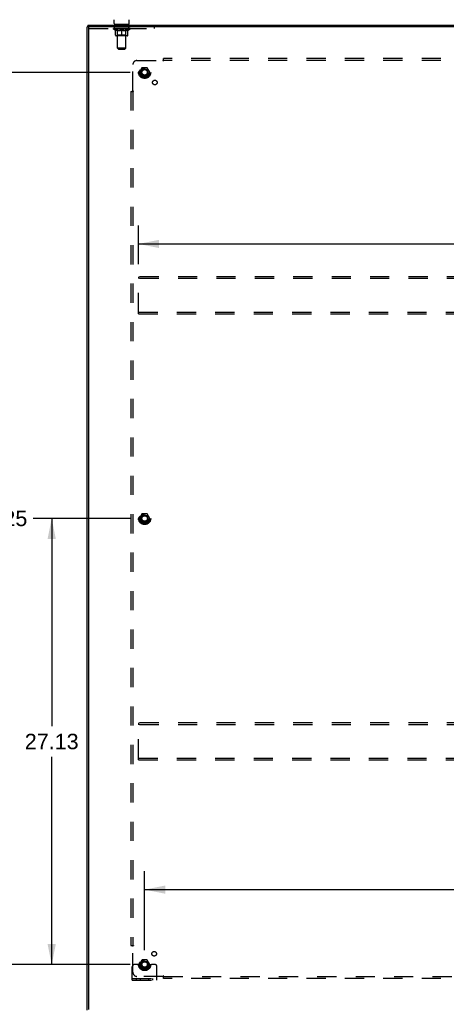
# Model space of a CAD drawing. Header units: inches. Extents: x 0 to 212, y 0 to 138.
# Tile 31 of 33: x 142 to 168, y 46 to 106. Entities that reach past the tile are written whole.
import ezdxf

# ---------------------------------------------------------------- set-up
doc = ezdxf.new("R2010")
doc.units = ezdxf.units.IN
doc.header["$LTSCALE"] = 11.6875
doc.header["$MEASUREMENT"] = 0
doc.linetypes.add('HIDDEN', pattern=[0.2, 0.1, -0.1])
doc.layers.get('0').update_dxf_attribs({"linetype": 'CONTINUOUS'})
for name, color, linetype in [('02___PRT_ALL_AXES', 7, 'CONTINUOUS'), ('BACK_SPLIT_NO', 7, 'CONTINUOUS'), ('DEFAULT_2', 8, 'HIDDEN')]:
    doc.layers.add(name, color=color, linetype=linetype)
doc.styles.get("Standard").update_dxf_attribs({"font": 'arial.ttf'})
doc.dimstyles.new('DIMSTYLE_1', dxfattribs={"dimtxt": 0.9375, "dimasz": 1.25, "dimexe": 0.09, "dimexo": 0.07, "dimgap": 0.0375, "dimtad": 0, "dimtih": 1, "dimtoh": 1, "dimzin": 4, "dimdsep": 46, "dimtxsty": 'Standard', "dimblk": '_FILLED', "dimblk1": '_FILLED', "dimblk2": '_FILLED', "dimcen": 0.09, "dimazin": 1, "dimtfac": 1, "dimtdec": 3, "dimtofl": 0, "dimtmove": 0, "dimatfit": 3, "dimldrblk": '_FILLED', "dimfxl": 0, "dimtolj": 1, "dimtzin": 4, "dimarcsym": 0})

# ---------------------------------------------------------------- blocks, each defined once
blk = doc.blocks.new('_FILLED')
at = {"color": 0, "linetype": 'ByBlock'}
blk.add_solid([(0, 0), (-1, 0.2), (-1, -0.2)], dxfattribs=at)
blk = doc.blocks.new('*D1')
at = {"layer": 'BACK_SPLIT_NO', "color": 2, "linetype": 'Continuous'}
for p, q in [((148.708, 75.678), (142.801, 75.678)), ((143.926, 75.678), (143.926, 63.053)), ((143.926, 48.553), (143.926, 61.178)), ((148.708, 48.553), (142.801, 48.553))]:
    blk.add_line(p, q, dxfattribs=at)
at = {"layer": 'BACK_SPLIT_NO', "color": 2, "linetype": 'Continuous', "xscale": 1.25, "yscale": 1.25, "zscale": 1.25}
for p, rotation in [((143.926, 75.678), 90), ((143.926, 48.553), 270)]:
    blk.add_blockref('_FILLED', p, dxfattribs=dict(at, rotation=rotation))
at = {"layer": 'BACK_SPLIT_NO', "color": 2, "linetype": 'Continuous', "insert": (143.926, 62.584), "char_height": 0.9375, "width": 3.27602, "attachment_point": 2, "line_spacing_factor": 0.9}
blk.add_mtext('27.13', dxfattribs=at)
blk = doc.blocks.new('*D2')
at = {"layer": 'BACK_SPLIT_NO', "color": 2, "linetype": 'Continuous'}
for p, q in [((148.708, 102.803), (139.68, 102.803)), ((140.805, 102.803), (140.805, 76.616)), ((140.805, 48.553), (140.805, 74.741)), ((148.708, 48.553), (139.68, 48.553))]:
    blk.add_line(p, q, dxfattribs=at)
at = {"layer": 'BACK_SPLIT_NO', "color": 2, "linetype": 'Continuous', "xscale": 1.25, "yscale": 1.25, "zscale": 1.25}
for p, rotation in [((140.805, 102.803), 90), ((140.805, 48.553), 270)]:
    blk.add_blockref('_FILLED', p, dxfattribs=dict(at, rotation=rotation))
at = {"layer": 'BACK_SPLIT_NO', "color": 2, "linetype": 'Continuous', "insert": (140.805, 76.147), "char_height": 0.9375, "width": 3.27602, "attachment_point": 2, "line_spacing_factor": 0.9}
blk.add_mtext('54.25', dxfattribs=at)
blk = doc.blocks.new('*D3')
at = {"layer": 'BACK_SPLIT_NO', "color": 2, "linetype": 'Continuous'}
for p, q in [((149.583, 49.428), (149.583, 54.233)), ((203.833, 49.428), (203.833, 54.233)), ((149.583, 53.108), (174.601, 53.108)), ((203.833, 53.108), (178.815, 53.108))]:
    blk.add_line(p, q, dxfattribs=at)
at = {"layer": 'BACK_SPLIT_NO', "color": 2, "linetype": 'Continuous', "xscale": 1.25, "yscale": 1.25, "zscale": 1.25, "rotation": 180}
blk.add_blockref('_FILLED', (149.583, 53.108), dxfattribs=at)
at = {"layer": 'BACK_SPLIT_NO', "color": 2, "linetype": 'Continuous', "xscale": 1.25, "yscale": 1.25, "zscale": 1.25}
blk.add_blockref('_FILLED', (203.833, 53.108), dxfattribs=at)
at = {"layer": 'BACK_SPLIT_NO', "color": 2, "linetype": 'Continuous', "insert": (176.708, 53.577), "char_height": 0.9375, "width": 3.27602, "attachment_point": 2, "line_spacing_factor": 0.9}
blk.add_mtext('54.25', dxfattribs=at)
blk = doc.blocks.new('*D5')
at = {"layer": 'BACK_SPLIT_NO', "color": 2, "linetype": 'Continuous'}
for p, q in [((149.208, 91.137), (149.208, 93.493)), ((204.208, 91.137), (204.208, 93.493)), ((149.208, 92.368), (174.601, 92.368)), ((204.208, 92.368), (178.815, 92.368))]:
    blk.add_line(p, q, dxfattribs=at)
at = {"layer": 'BACK_SPLIT_NO', "color": 2, "linetype": 'Continuous', "xscale": 1.25, "yscale": 1.25, "zscale": 1.25, "rotation": 180}
blk.add_blockref('_FILLED', (149.208, 92.368), dxfattribs=at)
at = {"layer": 'BACK_SPLIT_NO', "color": 2, "linetype": 'Continuous', "xscale": 1.25, "yscale": 1.25, "zscale": 1.25}
blk.add_blockref('_FILLED', (204.208, 92.368), dxfattribs=at)
at = {"layer": 'BACK_SPLIT_NO', "color": 2, "linetype": 'Continuous', "insert": (176.708, 92.836), "char_height": 0.9375, "width": 3.27602, "attachment_point": 2, "line_spacing_factor": 0.9}
blk.add_mtext('55.00', dxfattribs=at)

msp = doc.modelspace()

# ---------------------------------------------------------------- linework, layer by layer
at = {"color": 7, "linetype": 'Continuous'}
for p, q in [((147.735, 105.768), (147.735, 106.004)), ((148.639, 105.768), (148.639, 106.004)), ((146.135, 105.574), (146.083, 105.574)), ((146.135, 105.678), (146.135, 105.574)), ((146.135, 105.678), (207.031, 105.678)), ((146.187, 105.574), (146.187, 105.556)), ((147.749, 105.708), (147.749, 105.678)), ((148.624, 105.708), (147.749, 105.708)), ((148.624, 105.708), (148.624, 105.678))]:
    msp.add_line(p, q, dxfattribs=at)
at = {"color": 3, "linetype": 'Continuous'}
for p, q in [((146.083, 45.782), (146.083, 105.574)), ((207.031, 105.574), (146.135, 105.574)), ((146.187, 45.812), (146.187, 105.544))]:
    msp.add_line(p, q, dxfattribs=at)
msp.add_arc((146.217, 105.544), 0.03, 90, 180, dxfattribs=at)
at = {"color": 7, "linetype": 'Continuous'}
for centre, start, end in [((147.795, 105.768), 180, 270), ((148.579, 105.768), 270, 360)]:
    msp.add_arc(centre, 0.06, start, end, dxfattribs=at)
at = {"layer": '02___PRT_ALL_AXES', "color": 8, "linetype": 'HIDDEN'}
for p, q in [((147.749, 105.47), (147.749, 105.574)), ((148.624, 105.574), (147.749, 105.574)), ((148.624, 105.47), (147.749, 105.47)), ((148.624, 105.47), (148.624, 105.574))]:
    msp.add_line(p, q, dxfattribs=at)
for centre, radius in [((149.583, 102.803), 0.372), ((149.583, 102.803), 0.356), ((149.583, 102.803), 0.25), ((149.583, 102.803), 0.183), ((150.202, 102.184), 0.141), ((149.583, 75.678), 0.372), ((149.583, 75.678), 0.356), ((149.583, 75.678), 0.25), ((149.583, 75.678), 0.183), ((150.163, 49.208), 0.141), ((149.583, 48.553), 0.372), ((149.583, 48.553), 0.356), ((149.583, 48.553), 0.25), ((149.583, 48.553), 0.183)]:
    msp.add_circle(centre, radius, dxfattribs=at)
at = {"layer": 'DEFAULT_2', "color": 8, "linetype": 'HIDDEN'}
for p, q in [((146.187, 105.544), (146.187, 105.556)), ((146.187, 105.47), (150.187, 105.47)), ((147.681, 105.433), (147.681, 105.47)), ((147.808, 105.344), (147.681, 105.433)), ((148.693, 105.433), (147.681, 105.433)), ((147.688, 105.465), (147.688, 105.47)), ((147.695, 105.462), (147.695, 105.465)), ((147.695, 105.462), (148.678, 105.462)), ((147.702, 105.462), (147.702, 105.465)), ((147.703, 105.462), (147.703, 105.465)), ((147.711, 105.465), (147.711, 105.47)), ((147.724, 105.462), (147.724, 105.465)), ((147.726, 105.462), (147.726, 105.465)), ((147.748, 105.465), (147.748, 105.47)), ((147.76, 105.462), (147.76, 105.465)), ((147.762, 105.462), (147.762, 105.465)), ((147.926, 105.465), (147.765, 105.465)), ((147.799, 105.465), (147.799, 105.47)), ((147.8, 105.462), (147.8, 105.465)), ((147.801, 105.462), (147.801, 105.465)), ((147.803, 105.462), (147.803, 105.465)), ((147.809, 105.462), (147.809, 105.465)), ((147.809, 105.462), (147.809, 105.465)), ((147.812, 105.462), (147.812, 105.465)), ((147.814, 105.462), (147.814, 105.465)), ((147.816, 105.053), (147.816, 105.378)), ((147.818, 105.462), (147.818, 105.465)), ((147.829, 105.462), (147.829, 105.465)), ((147.844, 105.462), (147.844, 105.467)), ((147.844, 105.462), (147.844, 105.465)), ((147.86, 105.462), (147.86, 105.465)), ((147.861, 105.465), (147.861, 105.47)), ((147.869, 105.462), (147.869, 105.465)), ((147.873, 105.462), (147.873, 105.465)), ((147.88, 105.462), (147.88, 105.465)), ((147.889, 105.462), (147.889, 105.468)), ((147.901, 105.462), (147.901, 105.465)), ((147.904, 105.462), (147.904, 105.465)), ((147.926, 105.462), (147.926, 105.465)), ((147.979, 105.465), (147.93, 105.465)), ((147.934, 105.465), (147.934, 105.47)), ((147.937, 105.708), (147.937, 105.678)), ((147.937, 105.056), (147.937, 105.43)), ((147.938, 104.268), (147.938, 105.678)), ((147.939, 105.462), (147.939, 105.465)), ((147.943, 105.462), (147.943, 105.465)), ((147.948, 105.462), (147.948, 105.469)), ((147.951, 105.462), (147.951, 105.465)), ((147.96, 105.462), (147.96, 105.465)), ((147.979, 105.462), (147.979, 105.465)), ((148.039, 105.465), (147.992, 105.465)), ((148.008, 105.462), (148.008, 105.465)), ((148.014, 105.465), (148.014, 105.47)), ((148.017, 105.462), (148.017, 105.465)), ((148.019, 105.462), (148.019, 105.469)), ((148.021, 105.462), (148.021, 105.465)), ((148.027, 105.462), (148.027, 105.465)), ((148.039, 105.462), (148.039, 105.465)), ((148.103, 105.465), (148.06, 105.465)), ((148.07, 105.462), (148.07, 105.465)), ((148.095, 105.465), (148.157, 105.468)), ((148.099, 105.465), (148.099, 105.47)), ((148.099, 105.465), (148.099, 105.47)), ((148.099, 105.47), (148.099, 105.47)), ((148.099, 105.462), (148.099, 105.465)), ((148.103, 105.462), (148.103, 105.465)), ((148.103, 105.462), (148.103, 105.465)), ((148.104, 105.462), (148.104, 105.465)), ((148.132, 105.465), (148.183, 105.465)), ((148.136, 105.462), (148.136, 105.465)), ((148.14, 105.465), (148.14, 105.467)), ((148.157, 105.465), (148.157, 105.468)), ((148.17, 105.462), (148.17, 105.465)), ((148.185, 105.465), (148.185, 105.465)), ((148.185, 105.462), (148.185, 105.465)), ((148.185, 105.462), (148.185, 105.465)), ((148.187, 105.465), (148.187, 105.47)), ((148.187, 105.47), (148.278, 105.465)), ((148.187, 105.024), (148.187, 105.378)), ((148.189, 105.462), (148.189, 105.465)), ((148.189, 105.462), (148.189, 105.465)), ((148.189, 105.465), (148.189, 105.465)), ((148.204, 105.462), (148.204, 105.465)), ((148.204, 105.465), (148.242, 105.465)), ((148.238, 105.462), (148.238, 105.465)), ((148.27, 105.462), (148.27, 105.465)), ((148.27, 105.462), (148.27, 105.465)), ((148.27, 105.465), (148.314, 105.465)), ((148.271, 105.462), (148.271, 105.465)), ((148.274, 105.465), (148.274, 105.47)), ((148.274, 105.47), (148.275, 105.47)), ((148.274, 105.462), (148.274, 105.465)), ((148.275, 105.465), (148.275, 105.47)), ((148.303, 105.462), (148.303, 105.465)), ((148.335, 105.462), (148.335, 105.465)), ((148.335, 105.465), (148.382, 105.465)), ((148.347, 105.462), (148.347, 105.465)), ((148.353, 105.462), (148.353, 105.465)), ((148.355, 105.462), (148.355, 105.469)), ((148.357, 105.462), (148.357, 105.465)), ((148.36, 105.465), (148.36, 105.47)), ((148.366, 105.462), (148.366, 105.465)), ((148.395, 105.462), (148.395, 105.465)), ((148.395, 105.465), (148.444, 105.465)), ((148.414, 105.462), (148.414, 105.465)), ((148.423, 105.462), (148.423, 105.465)), ((148.426, 105.462), (148.426, 105.469)), ((148.431, 105.462), (148.431, 105.465)), ((148.435, 105.462), (148.435, 105.465)), ((148.436, 104.268), (148.436, 105.678)), ((148.437, 105.708), (148.437, 105.678)), ((148.437, 105.056), (148.437, 105.43)), ((148.44, 105.465), (148.44, 105.47)), ((148.448, 105.462), (148.448, 105.465)), ((148.448, 105.465), (148.609, 105.465)), ((148.47, 105.462), (148.47, 105.465)), ((148.472, 105.462), (148.472, 105.465)), ((148.485, 105.462), (148.485, 105.468)), ((148.494, 105.462), (148.494, 105.465)), ((148.501, 105.462), (148.501, 105.465)), ((148.505, 105.462), (148.505, 105.465)), ((148.512, 105.465), (148.512, 105.47)), ((148.513, 105.462), (148.513, 105.465)), ((148.53, 105.462), (148.53, 105.467)), ((148.53, 105.462), (148.53, 105.465)), ((148.545, 105.462), (148.545, 105.465)), ((148.556, 105.462), (148.556, 105.465)), ((148.557, 105.053), (148.557, 105.378)), ((148.559, 105.462), (148.559, 105.465)), ((148.562, 105.462), (148.562, 105.465)), ((148.565, 105.462), (148.565, 105.465)), ((148.565, 105.462), (148.565, 105.465)), ((148.566, 105.344), (148.693, 105.433)), ((148.571, 105.462), (148.571, 105.465)), ((148.573, 105.462), (148.573, 105.465)), ((148.574, 105.462), (148.574, 105.465)), ((148.575, 105.465), (148.575, 105.47)), ((148.612, 105.462), (148.612, 105.465)), ((148.614, 105.462), (148.614, 105.465)), ((148.625, 105.465), (148.625, 105.47)), ((148.648, 105.462), (148.648, 105.465)), ((148.65, 105.462), (148.65, 105.465)), ((148.663, 105.465), (148.663, 105.47)), ((148.671, 105.462), (148.671, 105.465)), ((148.671, 105.462), (148.671, 105.465)), ((148.678, 105.462), (148.678, 105.465)), ((148.685, 105.465), (148.685, 105.47)), ((148.693, 105.433), (148.693, 105.47)), ((150.187, 105.47), (150.187, 105.574)), ((147.808, 105.344), (147.816, 105.344)), ((148.528, 105.024), (147.846, 105.024)), ((147.937, 105.056), (147.905, 105.024)), ((147.93, 105.344), (148.074, 105.344)), ((148.437, 105.056), (147.937, 105.056)), ((148.3, 105.344), (148.444, 105.344)), ((148.437, 105.056), (148.469, 105.024)), ((148.557, 105.344), (148.566, 105.344)), ((147.998, 104.208), (147.938, 104.268)), ((148.436, 104.268), (147.938, 104.268)), ((147.998, 104.208), (148.376, 104.208)), ((148.376, 104.208), (148.436, 104.268)), ((150.739, 103.481), (150.739, 103.647)), ((202.677, 103.647), (150.739, 103.647)), ((148.864, 101.682), (148.864, 103.272)), ((149.114, 103.522), (150.704, 103.522)), ((149.42, 103.076), (149.265, 102.808)), ((149.737, 103.081), (149.428, 103.081)), ((149.9, 102.808), (149.746, 103.076)), ((150.722, 103.541), (150.716, 103.534)), ((202.677, 103.522), (150.739, 103.522)), ((149.265, 102.798), (149.42, 102.531)), ((149.737, 102.526), (149.428, 102.526)), ((149.746, 102.531), (149.9, 102.798)), ((148.739, 101.647), (148.739, 49.709)), ((148.739, 101.647), (148.905, 101.647)), ((148.864, 101.647), (148.864, 49.709)), ((149.208, 90.366), (149.208, 90.262)), ((204.208, 90.366), (149.208, 90.366)), ((149.208, 88.22), (149.208, 90.262)), ((204.208, 90.262), (149.208, 90.262)), ((149.208, 88.116), (149.208, 88.22)), ((149.208, 88.22), (204.208, 88.22)), ((149.208, 88.116), (204.208, 88.116)), ((149.42, 75.951), (149.265, 75.683)), ((149.265, 75.673), (149.42, 75.406)), ((149.737, 75.956), (149.428, 75.956)), ((149.9, 75.683), (149.746, 75.951)), ((149.746, 75.406), (149.9, 75.673)), ((149.737, 75.401), (149.428, 75.401)), ((149.208, 63.241), (149.208, 63.137)), ((204.208, 63.241), (149.208, 63.241)), ((149.208, 61.095), (149.208, 63.137)), ((204.208, 63.137), (149.208, 63.137)), ((149.208, 60.991), (149.208, 61.095)), ((149.208, 61.095), (204.208, 61.095)), ((149.208, 60.991), (204.208, 60.991)), ((148.739, 49.709), (148.905, 49.709)), ((148.845, 49.692), (148.852, 49.686)), ((148.864, 48.084), (148.864, 49.674)), ((149.047, 48.553), (148.958, 48.553)), ((149.169, 48.553), (149.047, 48.553)), ((149.408, 48.553), (149.169, 48.553)), ((149.42, 48.826), (149.265, 48.558)), ((149.265, 48.548), (149.42, 48.281)), ((149.737, 48.831), (149.428, 48.831)), ((149.9, 48.558), (149.746, 48.826)), ((149.746, 48.281), (149.9, 48.548)), ((149.758, 48.553), (149.997, 48.553)), ((150.119, 48.553), (149.997, 48.553)), ((150.208, 48.553), (150.119, 48.553)), ((148.833, 47.605), (148.833, 48.428)), ((149.737, 48.276), (149.428, 48.276)), ((150.333, 47.605), (150.333, 48.428)), ((148.833, 47.709), (150.333, 47.709)), ((148.833, 47.605), (150.333, 47.605)), ((149.08, 47.605), (149.08, 47.709)), ((150.704, 47.834), (149.114, 47.834)), ((149.336, 47.605), (149.336, 47.709)), ((149.83, 47.605), (149.83, 47.709)), ((150.086, 47.605), (150.086, 47.709)), ((150.739, 47.709), (150.739, 47.875)), ((150.739, 47.834), (202.677, 47.834)), ((202.677, 47.709), (150.739, 47.709))]:
    msp.add_line(p, q, dxfattribs=at)
for points in [[(147.936, 105.344), (147.916, 105.347), (147.897, 105.352), (147.877, 105.357), (147.857, 105.363), (147.837, 105.37), (147.816, 105.378)], [(147.816, 105.377), (147.836, 105.37), (147.855, 105.363), (147.874, 105.357), (147.893, 105.352), (147.912, 105.347), (147.93, 105.344)], [(148.187, 105.378), (148.166, 105.37), (148.146, 105.363), (148.126, 105.357), (148.106, 105.352), (148.086, 105.347), (148.066, 105.344)], [(148.074, 105.344), (148.093, 105.347), (148.111, 105.352), (148.13, 105.357), (148.149, 105.363), (148.168, 105.37), (148.187, 105.377)], [(148.308, 105.344), (148.288, 105.347), (148.268, 105.352), (148.248, 105.357), (148.228, 105.363), (148.207, 105.371), (148.187, 105.378)], [(148.187, 105.377), (148.206, 105.37), (148.225, 105.363), (148.244, 105.357), (148.263, 105.352), (148.281, 105.347), (148.3, 105.344)], [(148.557, 105.378), (148.537, 105.37), (148.516, 105.363), (148.496, 105.357), (148.477, 105.352), (148.457, 105.347), (148.438, 105.344)], [(148.444, 105.344), (148.462, 105.347), (148.481, 105.352), (148.5, 105.357), (148.519, 105.363), (148.538, 105.37), (148.557, 105.377)], [(150.716, 103.534), (150.714, 103.532), (150.712, 103.53), (150.71, 103.528), (150.708, 103.527), (150.707, 103.525), (150.705, 103.523), (150.704, 103.522)], [(150.717, 103.502), (150.714, 103.507), (150.713, 103.509), (150.711, 103.512), (150.71, 103.514), (150.708, 103.516), (150.707, 103.518), (150.705, 103.52), (150.704, 103.522)], [(150.739, 103.481), (150.737, 103.482), (150.736, 103.482), (150.734, 103.483), (150.732, 103.484), (150.731, 103.485), (150.729, 103.486), (150.728, 103.488), (150.726, 103.489), (150.725, 103.491), (150.723, 103.493), (150.722, 103.494), (150.721, 103.496), (150.719, 103.498), (150.718, 103.5), (150.717, 103.502)], [(150.739, 103.56), (150.738, 103.558), (150.736, 103.556), (150.734, 103.554), (150.733, 103.552), (150.731, 103.55), (150.73, 103.548), (150.728, 103.547), (150.727, 103.545), (150.725, 103.544), (150.724, 103.542), (150.722, 103.541)], [(148.826, 101.647), (148.828, 101.648), (148.83, 101.65), (148.832, 101.652), (148.834, 101.653), (148.836, 101.655), (148.838, 101.656), (148.839, 101.658), (148.841, 101.659), (148.842, 101.661), (148.844, 101.662), (148.845, 101.664)], [(148.845, 101.664), (148.852, 101.67), (148.854, 101.672), (148.856, 101.674), (148.857, 101.676), (148.859, 101.678), (148.861, 101.679), (148.863, 101.681), (148.864, 101.682)], [(148.879, 101.672), (148.876, 101.673), (148.874, 101.675), (148.872, 101.676), (148.87, 101.678), (148.868, 101.679), (148.866, 101.681), (148.864, 101.682)], [(148.905, 101.647), (148.904, 101.649), (148.904, 101.65), (148.903, 101.652), (148.902, 101.654), (148.901, 101.655), (148.9, 101.657), (148.898, 101.658), (148.897, 101.66), (148.895, 101.661), (148.893, 101.663), (148.892, 101.664), (148.89, 101.665), (148.888, 101.667), (148.886, 101.668), (148.883, 101.669), (148.879, 101.672)], [(148.826, 49.709), (148.828, 49.708), (148.83, 49.706), (148.832, 49.705), (148.834, 49.703), (148.836, 49.701), (148.838, 49.7), (148.839, 49.698), (148.841, 49.697), (148.842, 49.695), (148.844, 49.694), (148.845, 49.692)], [(148.905, 49.709), (148.904, 49.708), (148.904, 49.706), (148.903, 49.704), (148.902, 49.703), (148.901, 49.701), (148.9, 49.699), (148.898, 49.698), (148.897, 49.696), (148.895, 49.695), (148.893, 49.694), (148.892, 49.692), (148.89, 49.691), (148.888, 49.69), (148.886, 49.688), (148.883, 49.687)], [(148.852, 49.686), (148.854, 49.684), (148.856, 49.682), (148.857, 49.68), (148.859, 49.678), (148.861, 49.677), (148.863, 49.675), (148.864, 49.674)], [(148.883, 49.687), (148.879, 49.684), (148.876, 49.683), (148.874, 49.681), (148.872, 49.68), (148.87, 49.678), (148.868, 49.677), (148.866, 49.675), (148.864, 49.674)], [(150.714, 47.849), (150.713, 47.847), (150.711, 47.844), (150.71, 47.842), (150.708, 47.84), (150.707, 47.838), (150.705, 47.836), (150.704, 47.834)], [(150.722, 47.816), (150.716, 47.822), (150.714, 47.824), (150.712, 47.826), (150.71, 47.828), (150.708, 47.829), (150.707, 47.831), (150.705, 47.833), (150.704, 47.834)], [(150.739, 47.875), (150.737, 47.875), (150.736, 47.874), (150.734, 47.873), (150.732, 47.872), (150.731, 47.871), (150.729, 47.87), (150.728, 47.868), (150.726, 47.867), (150.725, 47.865), (150.723, 47.864), (150.722, 47.862), (150.721, 47.86), (150.719, 47.858), (150.718, 47.856), (150.717, 47.854), (150.714, 47.849)], [(150.739, 47.796), (150.738, 47.798), (150.736, 47.8), (150.734, 47.802), (150.733, 47.804), (150.731, 47.806), (150.73, 47.808), (150.728, 47.809), (150.727, 47.811), (150.725, 47.813), (150.724, 47.814), (150.722, 47.816)]]:
    msp.add_lwpolyline(points, dxfattribs=at)
for centre, radius in [((149.583, 102.803), 0.318), ((149.583, 102.803), 0.204), ((149.583, 102.803), 0.183), ((149.583, 102.803), 0.183), ((149.583, 102.803), 0.166), ((149.583, 75.678), 0.318), ((149.583, 75.678), 0.204), ((149.583, 75.678), 0.183), ((149.583, 75.678), 0.183), ((149.583, 75.678), 0.166), ((149.583, 48.553), 0.318), ((149.583, 48.553), 0.204), ((149.583, 48.553), 0.183), ((149.583, 48.553), 0.183), ((149.583, 48.553), 0.166)]:
    msp.add_circle(centre, radius, dxfattribs=at)
for centre, radius, start, end in [((147.905, 105.43), 0.0318, 0, 90), ((147.908, 105.678), 0.03, 0, 90), ((148.466, 105.678), 0.03, 90, 180), ((148.469, 105.43), 0.0318, 90, 180), ((147.846, 105.053), 0.0296, 180, 270), ((148.528, 105.053), 0.0296, 270, 360), ((149.114, 103.272), 0.25, 90, 180), ((149.428, 103.071), 0.01, 90.01235, 149.98915), ((149.737, 103.071), 0.01, 30.01204, 89.98872), ((149.274, 102.803), 0.01, 150.01268, 209.98829), ((149.428, 102.536), 0.01, 210.01204, 269.98872), ((149.737, 102.536), 0.01, 270.01235, 329.98915), ((149.892, 102.803), 0.01, 330.01268, 29.98829), ((149.274, 75.678), 0.01, 150.01268, 209.98829), ((149.428, 75.946), 0.01, 90.01235, 149.98915), ((149.737, 75.946), 0.01, 30.01204, 89.98872), ((149.892, 75.678), 0.01, 330.01268, 29.98829), ((149.428, 75.411), 0.01, 210.01204, 269.98872), ((149.737, 75.411), 0.01, 270.01235, 329.98915), ((148.958, 48.428), 0.125, 90, 180), ((149.274, 48.553), 0.01, 150.01268, 209.98829), ((149.583, 48.553), 0.175, 180, 360), ((149.428, 48.821), 0.01, 90.01235, 149.98915), ((149.737, 48.821), 0.01, 30.01204, 89.98872), ((149.892, 48.553), 0.01, 330.01268, 29.98829), ((150.208, 48.428), 0.125, 0, 90), ((149.114, 48.084), 0.25, 180, 270), ((149.428, 48.286), 0.01, 210.01204, 269.98872), ((149.737, 48.286), 0.01, 270.01235, 329.98915)]:
    msp.add_arc(centre, radius, start, end, dxfattribs=at)
for centre, major_axis, ratio, start_param, end_param in [((148.187, 105.47), (0.506, 0.005), 0.05963, 2.96643, 3.140963), ((147.665, 105.461), (0.158, 0), 0.060556, 0.430652, 1.470503), ((148.187, 105.47), (0.506, 0), 0.060556, 3.141593, 3.316126), ((147.665, 105.455), (0.158, 0.002), 0.05963, 1.376596, 1.469874), ((148.187, 105.47), (0.506, 0.011), 0.05688, 2.791345, 2.965878), ((147.645, 105.461), (0.158, 0.002), 0.05963, 0.25549, 1.295341), ((147.7, 105.461), (0.158, -0.002), 0.05963, 0.605815, 1.645666), ((148.187, 105.47), (0.506, -0.005), 0.05963, -2.96643, -2.791898), ((147.7, 105.455), (0.158, 0), 0.060556, 1.551758, 1.645036), ((147.645, 105.455), (0.158, 0.003), 0.05688, 1.20151, 1.294789), ((147.701, 105.457), (0.131, 0.001), 0.05963, 1.065228, 1.614276), ((147.685, 105.457), (0.131, 0.003), 0.05688, 0.890143, 1.43919), ((147.732, 105.457), (0.131, 0), 0.060556, 1.240391, 1.789438), ((148.187, 105.47), (0.506, 0.015), 0.052395, 2.616403, 2.790936), ((147.642, 105.461), (0.158, 0.003), 0.05688, 0.080405, 1.120256), ((147.75, 105.461), (0.158, -0.003), 0.05688, 0.7809, 1.820751), ((148.187, 105.47), (0.506, -0.011), 0.05688, -2.791345, -2.616812), ((147.75, 105.455), (0.158, -0.002), 0.05963, 1.72692, 1.820198), ((147.642, 105.455), (0.158, 0.005), 0.052395, 1.026568, 1.119847), ((147.685, 105.457), (0.131, 0.004), 0.052395, 0.715201, 1.264248), ((147.776, 105.457), (0.131, -0.001), 0.05963, 1.415553, 1.9646), ((148.187, 105.47), (0.506, 0.02), 0.046319, 2.441654, 2.616187), ((147.814, 105.461), (0.158, -0.005), 0.052395, 0.955842, 1.995693), ((148.187, 105.47), (0.506, -0.015), 0.052395, -2.616403, -2.44187), ((147.656, 105.461), (0.158, 0.005), 0.052395, -0.094537, 0.945314), ((147.814, 105.455), (0.158, -0.003), 0.05688, 1.902006, 1.995284), ((147.656, 105.455), (0.158, 0.006), 0.046319, 0.851819, 0.945098), ((147.699, 105.457), (0.131, 0.005), 0.046319, 0.540452, 1.089499), ((147.833, 105.457), (0.131, -0.003), 0.05688, 1.590638, 2.139686), ((148.187, 105.47), (0.506, 0.024), 0.038841, 2.267123, 2.441656), ((147.888, 105.461), (0.158, -0.006), 0.046319, 1.130591, 2.170442), ((147.686, 105.461), (0.158, 0.006), 0.046319, -0.269286, 0.770565), ((148.187, 105.47), (0.506, -0.02), 0.046319, -2.441654, -2.267121), ((147.888, 105.455), (0.158, -0.005), 0.052395, 2.076947, 2.170226), ((147.686, 105.455), (0.158, 0.007), 0.038841, 0.677289, 0.770567), ((147.729, 105.457), (0.131, 0.006), 0.038841, 0.365921, 0.914969), ((147.9, 105.457), (0.131, -0.004), 0.052395, 1.76558, 2.314627), ((148.187, 105.47), (0.506, 0.027), 0.030195, 2.09281, 2.267343), ((147.972, 105.461), (0.158, -0.007), 0.038841, 1.305122, 2.344973), ((147.731, 105.461), (0.158, 0.007), 0.038841, -0.443817, 0.596034), ((148.187, 105.47), (0.506, -0.024), 0.038841, -2.267123, -2.092591), ((147.972, 105.455), (0.158, -0.006), 0.046319, 2.251696, 2.344975), ((147.731, 105.455), (0.158, 0.008), 0.030195, 0.502975, 0.596254), ((147.772, 105.457), (0.131, 0.007), 0.030195, 0.191608, 0.740655), ((147.977, 105.457), (0.131, -0.005), 0.046319, 1.940329, 2.489376), ((147.789, 105.461), (0.158, 0.008), 0.030195, -0.61813, 0.421721), ((148.187, 105.47), (0.506, 0.029), 0.020645, 1.918687, 2.09322), ((148.062, 105.461), (0.158, -0.008), 0.030195, 1.479435, 2.519286), ((148.187, 105.47), (0.506, -0.027), 0.030195, -2.09281, -1.918277), ((148.062, 105.455), (0.158, -0.007), 0.038841, 2.426227, 2.519505), ((147.789, 105.455), (0.158, 0.009), 0.020645, 0.328852, 0.422131), ((147.828, 105.457), (0.131, 0.007), 0.020645, 0.017485, 0.566532), ((148.059, 105.457), (0.131, -0.006), 0.038841, 2.11486, 2.663907), ((147.86, 105.461), (0.158, 0.009), 0.020645, -0.792253, 0.247598), ((148.187, 105.47), (0.506, 0.03), 0.010478, 1.744704, 1.919237), ((148.156, 105.461), (0.158, -0.009), 0.020645, 1.653558, 2.693409), ((148.187, 105.47), (0.506, -0.029), 0.020645, -1.918687, -1.744154), ((148.156, 105.455), (0.158, -0.008), 0.030195, 2.60054, 2.693819), ((147.86, 105.455), (0.158, 0.009), 0.010478, 0.154869, 0.248148), ((147.895, 105.457), (0.131, 0.008), 0.010478, 6.126688, 6.675735), ((148.146, 105.457), (0.131, -0.007), 0.030195, 2.289173, 2.83822), ((147.941, 105.461), (0.158, 0.009), 0.010478, -0.966236, -0.000846), ((148.251, 105.461), (0.158, -0.009), 0.010478, 1.827541, 2.867392), ((148.187, 105.47), (0.506, -0.03), 0.010478, -1.744704, -1.570171), ((148.251, 105.455), (0.158, -0.009), 0.020645, 2.774664, 2.867942), ((148.234, 105.457), (0.131, -0.007), 0.020645, 2.463296, 3.012344), ((148.122, 105.461), (0.158, 0.009), 0.010478, 0.274201, 1.314052), ((148.054, 105.457), (0.131, 0.008), 0.010478, -0.000298, 0.504314), ((148.029, 105.455), (0.158, 0.009), 0.010478, 0.192946, 0.399283), ((148.187, 105.47), (0.506, 0.03), 0.010478, -1.578586, -1.396888), ((148.344, 105.455), (0.158, -0.009), 0.010478, 2.948646, 3.041925), ((148.32, 105.457), (0.131, -0.008), 0.010478, 2.637279, 3.142076), ((148.217, 105.461), (0.158, 0.009), 0.020645, 0.448184, 1.488034), ((148.14, 105.457), (0.131, 0.007), 0.020645, 0.129249, 0.678296), ((148.122, 105.455), (0.158, 0.009), 0.020645, 0.273651, 0.366929), ((148.433, 105.461), (0.158, -0.009), 0.010478, -3.140747, -2.175357), ((148.187, 105.47), (0.506, 0.029), 0.020645, -1.397439, -1.222906), ((148.187, 105.47), (0.506, -0.03), 0.010478, 1.222355, 1.396888), ((148.311, 105.461), (0.158, 0.008), 0.030195, 0.622307, 1.662158), ((148.228, 105.457), (0.131, 0.007), 0.030195, 0.303372, 0.852419), ((148.478, 105.457), (0.131, -0.008), 0.010478, 2.749043, 3.29809), ((148.514, 105.461), (0.158, -0.009), 0.020645, 2.893995, 3.933846), ((148.217, 105.455), (0.158, 0.008), 0.030195, 0.447774, 0.541052), ((148.514, 105.455), (0.158, -0.009), 0.010478, 2.893445, 2.986723), ((148.187, 105.47), (0.506, 0.027), 0.030195, -1.223315, -1.048783), ((148.187, 105.47), (0.506, -0.029), 0.020645, 1.048373, 1.222906), ((148.402, 105.461), (0.158, 0.007), 0.038841, 0.79662, 1.836471), ((148.314, 105.457), (0.131, 0.006), 0.038841, 0.477686, 1.026733), ((148.545, 105.457), (0.131, -0.007), 0.020645, 2.57506, 3.124108), ((148.584, 105.461), (0.158, -0.008), 0.030195, 2.719872, 3.759723), ((148.485, 105.461), (0.158, 0.006), 0.046319, 0.971151, 2.011002), ((148.311, 105.455), (0.158, 0.007), 0.038841, 0.622087, 0.715366), ((148.584, 105.455), (0.158, -0.009), 0.020645, 2.719462, 2.812741), ((148.187, 105.47), (0.506, 0.024), 0.038841, -1.049002, -0.874469), ((148.187, 105.47), (0.506, -0.027), 0.030195, 0.87425, 1.048783), ((148.397, 105.457), (0.131, 0.005), 0.046319, 0.652216, 1.201263), ((148.56, 105.461), (0.158, 0.005), 0.052395, 1.1459, 2.185751), ((148.601, 105.457), (0.131, -0.007), 0.030195, 2.400937, 2.949985), ((148.643, 105.461), (0.158, -0.007), 0.038841, 2.545558, 3.585409), ((148.473, 105.457), (0.131, 0.004), 0.052395, 0.826965, 1.376012), ((148.402, 105.455), (0.158, 0.006), 0.046319, 0.796618, 0.889896), ((148.643, 105.455), (0.158, -0.008), 0.030195, 2.545339, 2.638617), ((148.624, 105.461), (0.158, 0.003), 0.05688, 1.320842, 2.360692), ((148.187, 105.47), (0.506, 0.02), 0.046319, -0.874471, -0.699939), ((148.187, 105.47), (0.506, -0.024), 0.038841, 0.699936, 0.874469), ((148.688, 105.461), (0.158, -0.006), 0.046319, 2.371028, 3.410879), ((148.645, 105.457), (0.131, -0.006), 0.038841, 2.226624, 2.775671), ((148.674, 105.461), (0.158, 0.002), 0.05963, 1.495927, 2.535778), ((148.541, 105.457), (0.131, 0.003), 0.05688, 1.001907, 1.550954), ((148.718, 105.461), (0.158, -0.005), 0.052395, 2.196279, 3.23613), ((148.485, 105.455), (0.158, 0.005), 0.052395, 0.971367, 1.064645), ((148.674, 105.457), (0.131, -0.005), 0.046319, 2.052093, 2.601141), ((148.709, 105.461), (0.158, 0), 0.060556, 1.671089, 2.71094), ((148.688, 105.455), (0.158, -0.007), 0.038841, 2.371026, 2.464304), ((148.731, 105.461), (0.158, -0.003), 0.05688, 2.021337, 3.061188), ((148.187, 105.47), (0.506, 0.015), 0.052395, -0.699723, -0.52519), ((148.187, 105.47), (0.506, -0.02), 0.046319, 0.525406, 0.699939), ((148.728, 105.461), (0.158, -0.002), 0.05963, 1.846251, 2.886102), ((148.598, 105.457), (0.131, 0.001), 0.05963, 1.176993, 1.72604), ((148.689, 105.457), (0.131, -0.004), 0.052395, 1.877344, 2.426392), ((148.642, 105.457), (0.131, 0), 0.060556, 1.352155, 1.901202), ((148.688, 105.457), (0.131, -0.003), 0.05688, 1.702402, 2.25145), ((148.673, 105.457), (0.131, -0.001), 0.05963, 1.527317, 2.076364), ((148.56, 105.455), (0.158, 0.003), 0.05688, 1.146309, 1.239587), ((148.718, 105.455), (0.158, -0.006), 0.046319, 2.196495, 2.289773), ((148.187, 105.47), (0.506, 0.011), 0.05688, -0.524781, -0.350248), ((148.187, 105.47), (0.506, -0.015), 0.052395, 0.350657, 0.52519), ((148.624, 105.455), (0.158, 0.002), 0.05963, 1.321394, 1.414673), ((148.731, 105.455), (0.158, -0.005), 0.052395, 2.021746, 2.115024), ((148.187, 105.47), (0.506, 0.005), 0.05963, -0.349695, -0.175162), ((148.187, 105.47), (0.506, -0.011), 0.05688, 0.175715, 0.350248), ((148.674, 105.455), (0.158, 0), 0.060556, 1.496556, 1.589835), ((148.728, 105.455), (0.158, -0.003), 0.05688, 1.846804, 1.940083), ((148.709, 105.455), (0.158, -0.002), 0.05963, 1.671719, 1.764997), ((148.187, 105.47), (0.506, 0), 0.060556, -0.174533, 0), ((148.187, 105.47), (0.506, -0.005), 0.05963, 0.000629, 0.175162)]:
    msp.add_ellipse(centre, major_axis=major_axis, ratio=ratio, start_param=start_param, end_param=end_param, dxfattribs=at)

# ---------------------------------------------------------------- dimensions: what is measured, and where the dimension line sits
at = {"layer": 'BACK_SPLIT_NO', "color": 2, "linetype": 'Continuous'}
for base, p1, p2, angle, picture, middle in [((140.805, 48.553), (148.778, 102.803), (148.778, 48.553), 270, '*D2', (140.805, 75.673)), ((143.925771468, 75.678053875), (148.777873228, 48.553053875), (148.777873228, 75.678053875), 90, '*D1', (143.913329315, 62.110328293)), ((149.583, 53.108), (203.833, 49.358), (149.583, 49.358), 180, '*D3', (176.708, 53.103))]:
    dim = msp.add_linear_dim(base=base, p1=p1, p2=p2, angle=angle, dimstyle='DIMSTYLE_1', dxfattribs=at)
    dim.commit()
    dim.dimension.update_dxf_attribs({"geometry": picture, "text_midpoint": middle, "dimtype": 160})
dim = msp.add_linear_dim(base=(204.208, 92.368), p1=(149.208, 91.067), p2=(204.208, 91.067), dimstyle='DIMSTYLE_1', dxfattribs=at)
dim.commit()
dim.dimension.update_dxf_attribs({"geometry": '*D5', "text_midpoint": (176.704, 92.362), "dimtype": 160})

doc.saveas('drawing.dxf')
